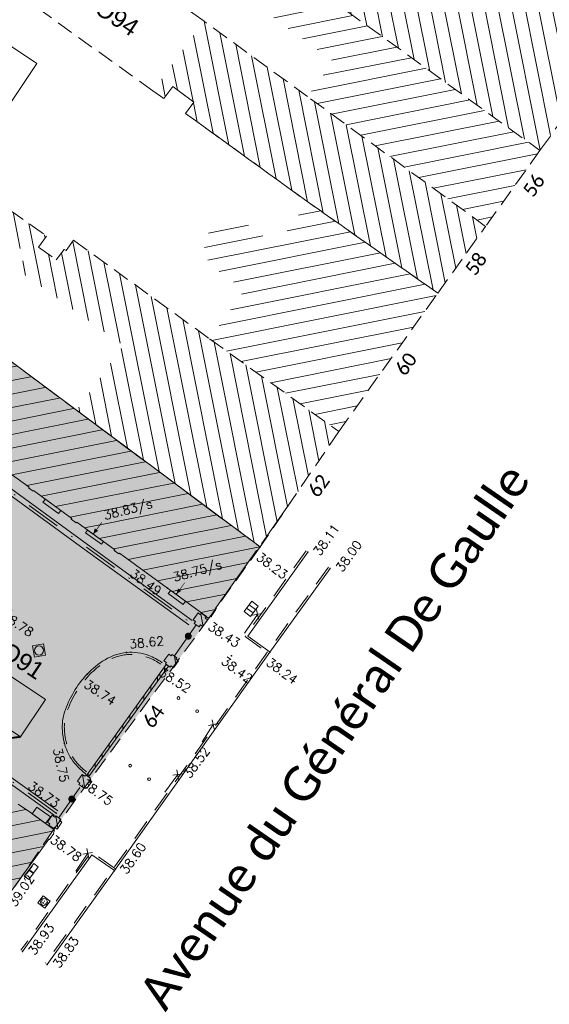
# Model space of a CAD drawing. Header units: metres. Extents: x 1711737 to 1712435, y 9275977 to 9276516.
# Tile 11 of 33: x 1712047 to 1712085, y 9276085 to 9276156. Entities that reach past the tile are written whole.
import ezdxf
from ezdxf.enums import TextEntityAlignment as Align

# ---------------------------------------------------------------- set-up
doc = ezdxf.new("R2010")
doc.units = ezdxf.units.M
doc.header["$LTSCALE"] = 5
doc.header["$PDMODE"] = 32
doc.header["$PDSIZE"] = 0.05
for name, pattern in [('Chemin', [0.5, 0.3, -0.2]), ('Mixte', [1, 0.5, -0.25, 0, -0.25]), ('Parcelle', [1.2, 0.8, -0.4])]:
    doc.linetypes.add(name, pattern=pattern)
doc.layers.get('0').update_dxf_attribs({"lineweight": 15})
doc.layers.add('_sh_lot1', color=7, linetype='Continuous', lineweight=15, true_color=0xffffd7)
for name, color, linetype, lineweight in [('BA_barriere', 7, 'Continuous', 13), ('BA_barriere.gra', 7, 'Continuous', 9), ('BO_bordure', 7, 'Continuous', 13), ('BO_bordure.gra', 7, 'Continuous', 5), ('CA_caniveau', 5, 'Continuous', 13), ('CL_cloture', 7, 'Continuous', 13), ('CL_cloture.gra', 7, 'Continuous', 9), ('FA_facade', 7, 'Continuous', 15), ('FA_facade.hah', 147, 'Continuous', 13), ('L6', 11, 'Parcelle', 13), ('L7', 11, 'Continuous', 15), ('MA_assainissement', 30, 'Continuous', 13), ('MA_assainissement.txt', 5, 'Continuous', 9), ('ME_electricite', 1, 'Continuous', 13), ('MG_gaz', 40, 'Continuous', 13), ('MR_topo', 7, 'Continuous', 5), ('MR_topo.alt', 7, 'Continuous', 9), ('MT_telecom', 3, 'Continuous', 13), ('MU_mur', 7, 'Continuous', 13), ('MU_mur.hah', 147, 'Continuous', 13), ('MV_voirie', 7, 'Continuous', 13)]:
    doc.layers.add(name, color=color, linetype=linetype, lineweight=lineweight)
doc.layers.add('L5', color=7, linetype='Continuous')
doc.styles.add('Legend', font='calibri.ttf')
doc.styles.add('NUV', font='arial.ttf')
doc.styles.add('Simplex 1.0', font='Simplex.shx', dxfattribs={"height": 0.2})
doc.styles.get("Standard").update_dxf_attribs({"font": 'arial.ttf'})
doc.styles.add('Stylbloc-bdu', font='sanss___.ttf')
pattern_1 = [(11.2999, (1711881.224, 9276159.8023), (-0.186637, 0.934036), [])]
pattern_2 = [(281.2999, (1711881.224, 9276159.8023), (0.9340358, 0.186637), [])]

# ---------------------------------------------------------------- blocks, each defined once
blk = doc.blocks.new('PointTopo')
at = {"color": 0}
blk.add_point((0, 0), dxfattribs=at)
at = {"layer": 'MR_topo.alt', "style": 'Simplex 1.0'}
blk.add_attdef('ALT', text='', height=0.65, dxfattribs=at).set_placement((0.25, -0.25), align=Align.TOP_LEFT)
blk = doc.blocks.new('Ht3')
at = {"color": 0}
blk.add_lwpolyline([(0.5, -0.5), (0.5, 0.5), (-0.5, 0.5), (-0.5, -0.5)], close=True, dxfattribs=at)
at = {"color": 0, "flags": 128}
for points in [[(-0.167, -0.5), (-0.167, 0.5)], [(0.167, -0.5), (0.167, 0.5)]]:
    blk.add_lwpolyline(points, dxfattribs=at)
blk = doc.blocks.new('Hvp')
at = {"color": 0}
blk.add_circle((0, 0), 0.1, dxfattribs=at)
blk = doc.blocks.new('Heq')
at = {"color": 0}
blk.add_lwpolyline([(-0.5, -0.5), (0.5, -0.5), (0.5, 0.5), (-0.5, 0.5)], close=True, dxfattribs=at)
blk.add_circle((0, 0), 0.4, dxfattribs=at)
at = {"color": 0, "style": 'Stylbloc-bdu'}
blk.add_text('E', height=0.6, dxfattribs=at).set_placement((0, 0), align=Align.MIDDLE_CENTER)
blk = doc.blocks.new('Ht2')
blk.add_lwpolyline([(-0.5, -0.5), (0.5, -0.5), (0.5, 0.5), (-0.5, 0.5)], close=True)
at = {"style": 'Stylbloc-bdu'}
blk.add_text('T', height=0.8, dxfattribs=at).set_placement((0, 0), align=Align.MIDDLE_CENTER)
blk = doc.blocks.new('Haq')
at = {"color": 0}
blk.add_lwpolyline([(-0.5, -0.5), (0.5, -0.5), (0.5, 0.5), (-0.5, 0.5)], close=True, dxfattribs=at)
blk.add_circle((0, 0), 0.4, dxfattribs=at)
blk = doc.blocks.new('Hg0')
at = {"color": 0}
blk.add_lwpolyline([(-0.5, -0.5), (0.5, -0.5), (0.5, 0.5), (-0.5, 0.5)], close=True, dxfattribs=at)
blk = doc.blocks.new('_Pt-Seuil')
at = {"color": 0}
blk.add_point((0, 0), dxfattribs=at)
at = {"layer": 'MR_topo.alt', "style": 'Simplex 1.0'}
blk.add_attdef('ALT', text='', height=0.65, dxfattribs=at).set_placement((0.25, -0.25), align=Align.TOP_LEFT)
blk = doc.blocks.new('Hhs')
at = {"flags": 128}
blk.add_lwpolyline([(0, 0, 0, 0.3, 0), (0, -0.363, 0.4, 0.4, 0)], format="xyseb", dxfattribs=at)
at = {"const_width": 0.04, "flags": 128}
blk.add_lwpolyline([(0, -0.093), (0, -1)], dxfattribs=at)
at = {"style": 'NUV'}
blk.add_attdef('NUVOI', text='', height=0.5, dxfattribs=at).set_placement((0, -1.3), align=Align.TOP_CENTER)
blk = doc.blocks.new('_GeoRond')
at = {"color": 0, "const_width": 0.499}
blk.add_lwpolyline([(-0.2505, 0, 1), (0.2505, 0, 1)], format="xyb", close=True, dxfattribs=at)
blk = doc.blocks.new('_GeoCroix')
at = {"color": 0, "linetype": 'ByBlock', "lineweight": -2}
for p, q in [((-0.5, 0.5), (0.5, -0.5)), ((-0.5, -0.5), (0.5, 0.5))]:
    blk.add_line(p, q, dxfattribs=at)

msp = doc.modelspace()

# ---------------------------------------------------------------- hatches: boundary and pattern name
at = {"layer": '_sh_lot1'}
h = msp.add_hatch(color=256, dxfattribs=at)
h.dxf.hatch_style = 1
h.paths.add_polyline_path([(1712060.21, 9276112.494), (1712063.879, 9276117.611), (1712050.655, 9276127.449), (1712042.645, 9276133.409), (1712029.933, 9276142.586), (1712016.253, 9276152.398), (1712014.08, 9276153.956), (1712011.331, 9276149.995), (1712001.971, 9276136.535), (1711996.116, 9276127.229), (1712021.306, 9276108.797), (1712024.972, 9276106.21), (1712045.241, 9276091.727), (1712048.931, 9276097.155)], flags=17)
at = {"layer": 'FA_facade.hah'}
h = msp.add_hatch(dxfattribs=at)
h.set_pattern_fill('ANSI31', color=256, scale=0.3, angle=270)
h.set_pattern_definition(pattern_2)
h.paths.add_polyline_path([(1712103.671, 9276173.225), (1712104.151, 9276177.615), (1712089.731, 9276202.665), (1712076.491, 9276195.105), (1712085.721, 9276178.965), (1712087.381, 9276179.945), (1712089.921, 9276175.565), (1712089.921, 9276173.005), (1712078.921, 9276157.455), (1712072.351, 9276162.185), (1712068.651, 9276157.245), (1712084.031, 9276146.145), (1712084.081, 9276146.215)])
h = msp.add_hatch(dxfattribs=at)
h.set_pattern_fill('ANSI31', color=256, scale=0.3)
h.set_pattern_definition(pattern_1)
h.paths.add_polyline_path([(1712068.651, 9276157.245), (1712063.451, 9276160.985), (1712061.451, 9276158.215), (1712069.151, 9276152.545), (1712067.301, 9276150.025), (1712080.121, 9276140.685), (1712084.031, 9276146.145)])
h = msp.add_hatch(dxfattribs=at)
h.set_pattern_fill('ANSI31', color=256, scale=0.3, angle=270)
h.set_pattern_definition(pattern_2)
h.paths.add_polyline_path([(1712067.301, 9276150.025), (1712059.841, 9276155.455), (1712056.161, 9276150.445), (1712056.941, 9276149.885), (1712057.601, 9276150.745), (1712059.111, 9276149.625), (1712058.511, 9276148.815), (1712067.331, 9276142.435), (1712076.681, 9276135.875), (1712080.121, 9276140.685)])
h = msp.add_hatch(dxfattribs=at)
h.set_pattern_fill('ANSI31', color=256, scale=0.3, angle=270)
h.set_pattern_definition(pattern_2)
h.paths.add_polyline_path([(1712060.241, 9276132.585), (1712050.451, 9276139.685), (1712049.911, 9276138.935), (1712049.771, 9276139.025), (1712049.181, 9276138.285), (1712047.921, 9276139.195), (1712048.501, 9276139.975), (1712042.901, 9276143.965), (1712041.891, 9276142.525), (1712047.141, 9276138.695), (1712046.351, 9276137.605), (1712054.031, 9276132.105), (1712050.671, 9276127.465), (1712063.879, 9276117.611), (1712064.012, 9276117.806), (1712063.974, 9276117.835), (1712064.762, 9276118.905), (1712069.551, 9276125.915)])
h = msp.add_hatch(dxfattribs=at)
h.set_pattern_fill('ANSI31', color=256, scale=0.3)
h.set_pattern_definition(pattern_1)
h.paths.add_polyline_path([(1712076.681, 9276135.875), (1712067.331, 9276142.435), (1712065.051, 9276139.295), (1712062.891, 9276140.875), (1712062.231, 9276141.125), (1712061.521, 9276141.135), (1712060.841, 9276140.895), (1712060.301, 9276140.435), (1712059.951, 9276139.805), (1712059.861, 9276139.115), (1712060.001, 9276138.405), (1712060.391, 9276137.815), (1712062.751, 9276136.095), (1712060.241, 9276132.585), (1712069.551, 9276125.915)])
h = msp.add_hatch(dxfattribs=at)
h.set_pattern_fill('ANSI31', color=256, scale=0.3)
h.set_pattern_definition(pattern_1)
h.paths.add_polyline_path([(1712041.643, 9276123.542), (1712041.766, 9276123.452), (1712042.509, 9276124.471), (1712042.591, 9276124.415), (1712042.999, 9276124.954), (1712047.238, 9276121.914), (1712047.203, 9276121.865), (1712047.537, 9276121.624), (1712047.57, 9276121.671), (1712050.318, 9276119.653), (1712050.282, 9276119.605), (1712050.636, 9276119.345), (1712050.671, 9276119.393), (1712051.858, 9276118.533), (1712052.085, 9276118.846), (1712052.459, 9276119.362), (1712052.479, 9276119.368), (1712051.868, 9276118.526), (1712053.412, 9276117.407), (1712053.376, 9276117.359), (1712053.713, 9276117.108), (1712053.749, 9276117.158), (1712057.208, 9276114.65), (1712060.099, 9276112.529), (1712060.117, 9276112.556), (1712060.209, 9276112.495), (1712060.302, 9276112.637), (1712060.688, 9276113.113), (1712060.644, 9276113.143), (1712063.63, 9276117.354), (1712063.673, 9276117.323), (1712063.879, 9276117.611), (1712046.624, 9276130.381), (1712042.645, 9276133.409), (1712041.613, 9276132.054), (1712041.693, 9276131.993), (1712040.233, 9276130.075), (1712039.973, 9276129.949), (1712039.662, 9276130.183), (1712036.202, 9276132.791), (1712034.72, 9276130.802), (1712030.267, 9276133.998), (1712029.523, 9276132.996), (1712029.604, 9276132.937), (1712028.789, 9276131.819), (1712027.961, 9276130.852), (1712028.042, 9276130.794), (1712027.247, 9276129.678), (1712027.166, 9276129.736), (1712026.815, 9276129.304), (1712026.107, 9276129.48), (1712024.896, 9276129.779), (1712024.912, 9276129.68), (1712023.473, 9276129.444), (1712023.458, 9276129.536, 0.065326), (1712022.681, 9276129.09, 0.096733), (1712021.801, 9276128.101, 0.084036), (1712021.371, 9276126.965, 0.060373), (1712021.339, 9276125.986, 0.082828), (1712021.651, 9276124.873, 0.075812), (1712022.24, 9276123.992), (1712022.176, 9276123.921), (1712022.7, 9276123.584), (1712022.264, 9276122.986), (1712022.346, 9276122.927), (1712021.531, 9276121.787), (1712021.438, 9276121.853), (1712020.701, 9276120.841), (1712020.809, 9276120.762), (1712019.993, 9276119.637), (1712019.882, 9276119.718), (1712019.111, 9276118.66), (1712019.612, 9276118.286), (1712019.635, 9276118.319), (1712023.638, 9276115.503), (1712023.58, 9276115.42), (1712022.16, 9276113.38), (1712022.589, 9276113.073), (1712022.624, 9276113.122), (1712022.837, 9276112.974), (1712022.894, 9276113.056), (1712023.652, 9276112.527), (1712023.597, 9276112.447), (1712023.789, 9276112.314), (1712021.306, 9276108.797), (1712025.391, 9276105.914), (1712045.241, 9276091.727), (1712045.652, 9276092.274), (1712045.598, 9276092.316), (1712048.67, 9276096.58), (1712048.713, 9276096.54), (1712049.028, 9276096.991), (1712048.989, 9276097.024), (1712049.073, 9276097.163), (1712048.996, 9276097.22), (1712049.027, 9276097.264), (1712047.41, 9276098.444), (1712046.459, 9276099.08), (1712046.191, 9276099.274), (1712044.966, 9276100.138), (1712044.982, 9276100.181), (1712043.595, 9276101.182), (1712043.564, 9276101.165), (1712042.662, 9276101.797), (1712042.69, 9276101.866), (1712042.285, 9276102.162), (1712042.246, 9276102.119), (1712041.613, 9276102.56), (1712041.623, 9276102.595), (1712039.558, 9276104.042), (1712039.583, 9276104.096), (1712039.175, 9276104.39), (1712039.149, 9276104.369), (1712036.44, 9276106.29), (1712036.463, 9276106.337), (1712036.057, 9276106.632), (1712036.001, 9276106.593), (1712035.877, 9276106.694), (1712035.88, 9276106.721), (1712035.643, 9276106.892), (1712035.434, 9276106.604), (1712035.271, 9276106.72), (1712031.921, 9276109.089), (1712031.919, 9276109.535), (1712032.998, 9276111.095), (1712032.875, 9276111.18), (1712033.102, 9276111.509), (1712033.225, 9276111.424), (1712034.406, 9276113.133), (1712034.278, 9276113.221), (1712034.506, 9276113.55), (1712034.633, 9276113.462), (1712035.293, 9276114.417), (1712035.892, 9276113.982), (1712040.048, 9276119.706), (1712039.375, 9276120.172), (1712039.457, 9276120.285), (1712040.065, 9276121.118), (1712039.944, 9276121.206), (1712040.18, 9276121.529), (1712040.3, 9276121.441), (1712041.531, 9276123.129), (1712041.407, 9276123.219)])
at = {"layer": 'MU_mur.hah'}
h = msp.add_hatch(dxfattribs=at)
h.set_pattern_fill('ANSI31', color=256, scale=0.25, angle=54.437804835, style=0)
h.paths.add_polyline_path([(1712059.238, 9276112.243), (1712059.059, 9276112.371), (1712059.408, 9276112.859), (1712059.587, 9276112.731), (1712059.657, 9276112.829), (1712059.999, 9276112.585), (1712059.929, 9276112.487), (1712060.108, 9276112.359), (1712059.759, 9276111.871), (1712059.58, 9276111.999), (1712059.481, 9276111.861), (1712059.139, 9276112.105)])
h = msp.add_hatch(dxfattribs=at)
h.set_pattern_fill('ANSI31', color=256, scale=0.25, angle=54.437804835, style=0)
h.paths.add_polyline_path([(1712057.06, 9276109.186), (1712057.13, 9276109.284), (1712056.951, 9276109.412), (1712057.3, 9276109.9), (1712057.479, 9276109.772), (1712057.549, 9276109.87), (1712057.891, 9276109.625), (1712057.821, 9276109.528), (1712058, 9276109.4), (1712057.651, 9276108.912), (1712057.472, 9276109.04), (1712057.402, 9276108.942)])
h = msp.add_hatch(dxfattribs=at)
h.set_pattern_fill('_U', color=256, scale=0.5, angle=90, style=0, pattern_type=0)
h.set_pattern_definition([(90, (0, 0), (-0.5, 3e-17), [])])
h.paths.add_polyline_path([(1712057.125, 9276109.14), (1712051.371, 9276101.161), (1712051.525, 9276101.05), (1712057.279, 9276109.029)])
h = msp.add_hatch(dxfattribs=at)
h.set_pattern_fill('ANSI31', color=256, scale=0.25, angle=54.437804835, style=0)
h.paths.add_polyline_path([(1712050.832, 9276100.514), (1712050.902, 9276100.611), (1712050.723, 9276100.739), (1712051.072, 9276101.227), (1712051.251, 9276101.099), (1712051.32, 9276101.197), (1712051.662, 9276100.953), (1712051.592, 9276100.855), (1712051.771, 9276100.727), (1712051.422, 9276100.239), (1712051.243, 9276100.367), (1712051.173, 9276100.269)])
h = msp.add_hatch(dxfattribs=at)
h.set_pattern_fill('ANSI31', color=256, scale=0.25, angle=54.437804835, style=0)
h.paths.add_polyline_path([(1712048.67, 9276097.576), (1712048.74, 9276097.674), (1712048.561, 9276097.802), (1712048.91, 9276098.29), (1712049.089, 9276098.162), (1712049.159, 9276098.259), (1712049.5, 9276098.015), (1712049.43, 9276097.917), (1712049.609, 9276097.789), (1712049.26, 9276097.301), (1712049.082, 9276097.429), (1712049.012, 9276097.332)])

# ---------------------------------------------------------------- linework, layer by layer
at = {"layer": 'BA_barriere', "elevation": 38.453, "flags": 128}
msp.add_lwpolyline([(1712059.283, 9276112.002), (1712057.702, 9276109.76)], dxfattribs=at)
at = {"layer": 'BA_barriere', "flags": 128}
msp.add_lwpolyline([(1712050.891, 9276100.286), (1712049.407, 9276098.151)], dxfattribs=at)
at = {"layer": 'BO_bordure', "flags": 128}
for points in [[(1712067.307, 9276117.231), (1712063.003, 9276111.184), (1712064.593, 9276110.043)], [(1712068.916, 9276116.065), (1712064.586, 9276110.032), (1712058.613, 9276101.625), (1712053.382, 9276094.308), (1712048.548, 9276087.547)], [(1712053.382, 9276094.308), (1712051.756, 9276095.451), (1712046.773, 9276088.486)]]:
    msp.add_lwpolyline(points, dxfattribs=at)
msp.add_lwpolyline([(1712051.29, 9276101.306, -0.092904), (1712050.291, 9276102.344, -0.079422), (1712049.78, 9276103.5, -0.052177), (1712049.637, 9276104.4, -0.09436), (1712049.801, 9276105.713, -0.111116), (1712051.421, 9276108.443, -0.070544), (1712052.712, 9276109.488, -0.110118), (1712054.264, 9276110.013, -0.110985), (1712055.874, 9276109.787, -0.067454), (1712056.792, 9276109.3)], format="xyb", dxfattribs=at)
at = {"layer": 'BO_bordure.gra', "linetype": 'Chemin', "flags": 128}
for points in [[(1712067.185, 9276117.318), (1712062.794, 9276111.15), (1712064.506, 9276109.921)], [(1712068.795, 9276116.153), (1712064.463, 9276110.119), (1712058.491, 9276101.712), (1712053.26, 9276094.395), (1712048.426, 9276087.634)], [(1712053.468, 9276094.431), (1712051.721, 9276095.659), (1712046.651, 9276088.573)]]:
    msp.add_lwpolyline(points, dxfattribs=at)
msp.add_lwpolyline([(1712051.377, 9276101.428, -0.092876), (1712050.417, 9276102.426, -0.079416), (1712049.925, 9276103.538, -0.052239), (1712049.786, 9276104.408, -0.094405), (1712049.944, 9276105.667, -0.111132), (1712051.531, 9276108.34, -0.070589), (1712052.789, 9276109.359, -0.110013), (1712054.278, 9276109.864, -0.110893), (1712055.821, 9276109.646, -0.067499), (1712056.705, 9276109.178, -0.067499)], format="xyb", dxfattribs=at)
at = {"layer": 'CA_caniveau', "linetype": 'Mixte', "flags": 128}
for points in [[(1712043.126, 9276123.59), (1712051.334, 9276117.62), (1712058.867, 9276112.155)], [(1712049.198, 9276098.444), (1712042.635, 9276103.137)]]:
    msp.add_lwpolyline(points, dxfattribs=at)
at = {"layer": 'CA_caniveau', "flags": 128}
for points in [[(1712043.244, 9276123.752), (1712051.452, 9276117.781), (1712058.985, 9276112.317)], [(1712043.008, 9276123.429), (1712051.217, 9276117.458), (1712058.75, 9276111.994)], [(1712049.314, 9276098.607), (1712042.751, 9276103.3)], [(1712049.081, 9276098.282), (1712042.518, 9276102.974)]]:
    msp.add_lwpolyline(points, dxfattribs=at)
at = {"layer": 'CL_cloture', "flags": 128}
for points in [[(1712063.691, 9276112.752), (1712062.747, 9276111.406)], [(1712060.508, 9276104.828), (1712059.696, 9276103.569)], [(1712057.944, 9276101.22), (1712057.019, 9276099.964)], [(1712051.466, 9276095.555), (1712050.596, 9276094.267)]]:
    msp.add_lwpolyline(points, dxfattribs=at)
at = {"layer": 'FA_facade', "flags": 128}
for points in [[(1712042.645, 9276133.409), (1712063.879, 9276117.611), (1712063.673, 9276117.323), (1712063.63, 9276117.354), (1712060.644, 9276113.143), (1712060.688, 9276113.113), (1712060.352, 9276112.604), (1712060.302, 9276112.637), (1712060.209, 9276112.495), (1712060.117, 9276112.556), (1712060.084, 9276112.506), (1712059.988, 9276112.569)], [(1712059.999, 9276112.585), (1712060.007, 9276112.596), (1712057.208, 9276114.65), (1712053.749, 9276117.158), (1712053.713, 9276117.108), (1712053.376, 9276117.359), (1712053.412, 9276117.407), (1712050.671, 9276119.393), (1712050.636, 9276119.345), (1712050.282, 9276119.605), (1712050.318, 9276119.653), (1712047.57, 9276121.671), (1712047.537, 9276121.624), (1712047.203, 9276121.865), (1712047.238, 9276121.914), (1712042.999, 9276124.954)], [(1712066.194, 9276121.001), (1712063.974, 9276117.835), (1712064.022, 9276117.799), (1712063.879, 9276117.611)], [(1712046.459, 9276099.08), (1712047.41, 9276098.444), (1712049.027, 9276097.264), (1712048.996, 9276097.22), (1712049.073, 9276097.163), (1712048.989, 9276097.024), (1712049.028, 9276096.991), (1712048.713, 9276096.54), (1712048.67, 9276096.58), (1712045.598, 9276092.316)]]:
    msp.add_lwpolyline(points, dxfattribs=at)
at = {"layer": 'L6', "ltscale": 0.3, "elevation": 34.565}
for points in [[(1712068.651, 9276157.245), (1712084.031, 9276146.145), (1712084.081, 9276146.215), (1712103.671, 9276173.225)], [(1712021.032, 9276159.096), (1712016.253, 9276152.398), (1712029.933, 9276142.586), (1712033.921, 9276148.255), (1712037.111, 9276148.115), (1712042.901, 9276143.965), (1712048.501, 9276139.975), (1712047.921, 9276139.195), (1712049.181, 9276138.285), (1712049.771, 9276139.025), (1712049.911, 9276138.935), (1712050.451, 9276139.685), (1712060.241, 9276132.585), (1712069.551, 9276125.915), (1712076.681, 9276135.875), (1712067.331, 9276142.435), (1712058.511, 9276148.815), (1712059.111, 9276149.625), (1712057.601, 9276150.745), (1712056.941, 9276149.885), (1712056.161, 9276150.445), (1712040.551, 9276161.625)]]:
    msp.add_lwpolyline(points, dxfattribs=at)
for points in [[(1712080.121, 9276140.685), (1712067.301, 9276150.025), (1712059.841, 9276155.455), (1712044.681, 9276166.415), (1712048.591, 9276171.875), (1712063.451, 9276160.985), (1712068.651, 9276157.245), (1712084.031, 9276146.145), (1712080.121, 9276140.685)], [(1712080.121, 9276140.685), (1712067.301, 9276150.025), (1712059.841, 9276155.455), (1712044.681, 9276166.415), (1712043.271, 9276167.435), (1712039.821, 9276162.935), (1712040.551, 9276161.625), (1712056.161, 9276150.445), (1712056.941, 9276149.885), (1712057.601, 9276150.745), (1712059.111, 9276149.625), (1712058.511, 9276148.815), (1712067.331, 9276142.435), (1712076.681, 9276135.875), (1712080.121, 9276140.685)], [(1712063.879, 9276117.611), (1712060.21, 9276112.494), (1712048.931, 9276097.155), (1712045.241, 9276091.727), (1712024.972, 9276106.21), (1712021.306, 9276108.797), (1711996.116, 9276127.229), (1712001.971, 9276136.535), (1712011.331, 9276149.995), (1712014.08, 9276153.956), (1712016.253, 9276152.398), (1712029.933, 9276142.586), (1712042.645, 9276133.409), (1712050.655, 9276127.449), (1712063.879, 9276117.611)], [(1712063.879, 9276117.611), (1712050.655, 9276127.449), (1712042.645, 9276133.409), (1712029.933, 9276142.586), (1712033.921, 9276148.255), (1712037.111, 9276148.115), (1712042.901, 9276143.965), (1712048.501, 9276139.975), (1712047.921, 9276139.195), (1712049.181, 9276138.285), (1712049.771, 9276139.025), (1712049.911, 9276138.935), (1712050.451, 9276139.685), (1712060.241, 9276132.585), (1712069.551, 9276125.915), (1712063.879, 9276117.611)]]:
    msp.add_lwpolyline(points, close=True, dxfattribs=at)
at = {"layer": 'MA_assainissement.txt'}
for points in [[(1712041.34, 9276156.705), (1712047.788, 9276152.405), (1712045.25, 9276148.599), (1712038.802, 9276152.899)], [(1712041.975, 9276110.929), (1712048.423, 9276106.629), (1712046.633, 9276103.946), (1712040.186, 9276108.246)]]:
    msp.add_lwpolyline(points, close=True, dxfattribs=at)
msp.add_lwpolyline([(1712042.349, 9276103.34, 0, 0.15, 0), (1712046.633, 9276103.946, 0, 0, 0)], format="xyseb", dxfattribs=at)
at = {"layer": 'MU_mur'}
for p, q in [((1712057.125, 9276109.14, 38.529), (1712057.279, 9276109.029, 38.529)), ((1712051.371, 9276101.161, 38.529), (1712051.525, 9276101.05, 38.529))]:
    msp.add_line(p, q, dxfattribs=at)
at = {"layer": 'MU_mur', "flags": 128}
for points, elevation in [([(1712059.139, 9276112.105), (1712059.238, 9276112.243), (1712059.059, 9276112.371), (1712059.408, 9276112.859), (1712059.587, 9276112.731), (1712059.657, 9276112.829), (1712059.999, 9276112.585), (1712059.929, 9276112.487), (1712060.108, 9276112.359), (1712059.759, 9276111.871), (1712059.58, 9276111.999), (1712059.481, 9276111.861)], 38.439), ([(1712057.06, 9276109.186), (1712057.13, 9276109.284), (1712056.951, 9276109.412), (1712057.3, 9276109.9), (1712057.479, 9276109.772), (1712057.549, 9276109.87), (1712057.891, 9276109.625), (1712057.821, 9276109.528), (1712058, 9276109.4), (1712057.651, 9276108.912), (1712057.472, 9276109.04), (1712057.402, 9276108.942)], 38.515), ([(1712050.832, 9276100.514), (1712050.902, 9276100.611), (1712050.723, 9276100.739), (1712051.072, 9276101.227), (1712051.251, 9276101.099), (1712051.32, 9276101.197), (1712051.662, 9276100.953), (1712051.592, 9276100.855), (1712051.771, 9276100.727), (1712051.422, 9276100.239), (1712051.243, 9276100.367), (1712051.173, 9276100.269)], 38.718), ([(1712048.67, 9276097.576), (1712048.74, 9276097.674), (1712048.561, 9276097.802), (1712048.91, 9276098.29), (1712049.089, 9276098.162), (1712049.159, 9276098.259), (1712049.5, 9276098.015), (1712049.43, 9276097.917), (1712049.609, 9276097.789), (1712049.26, 9276097.301), (1712049.082, 9276097.429), (1712049.012, 9276097.332)], 38.765)]:
    msp.add_lwpolyline(points, close=True, dxfattribs=dict(at, elevation=elevation))
at = {"layer": 'MU_mur', "elevation": 38.529, "flags": 128}
for points in [[(1712057.125, 9276109.14), (1712051.371, 9276101.161)], [(1712057.28, 9276109.029), (1712051.525, 9276101.05)]]:
    msp.add_lwpolyline(points, dxfattribs=at)
at = {"layer": 'MV_voirie', "flags": 128}
for points, elevation in [([(1712049.36, 9276120.004), (1712048.243, 9276120.819), (1712048.412, 9276121.05), (1712049.528, 9276120.235)], 38.681), ([(1712052.452, 9276117.798), (1712051.312, 9276118.621), (1712051.458, 9276118.823), (1712052.597, 9276117.998)], 38.6)]:
    msp.add_lwpolyline(points, close=True, dxfattribs=dict(at, elevation=elevation))
msp.add_lwpolyline([(1712058.338, 9276113.465), (1712057.269, 9276114.249), (1712057.438, 9276114.481), (1712058.507, 9276113.696)], close=True, dxfattribs=at)

# ---------------------------------------------------------------- block references
at = {"layer": 'BA_barriere.gra', "xscale": 0.5, "yscale": 0.5, "zscale": 0.5}
for p, rotation in [((1712058.707, 9276111.185, 38.453), 234.8084138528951), ((1712050.32, 9276099.465), 235.1980073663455)]:
    msp.add_blockref('_GeoRond', p, dxfattribs=dict(at, rotation=rotation))
at = {"layer": 'CL_cloture.gra', "xscale": 0.5, "yscale": 0.5, "zscale": 0.5}
for p, rotation in [((1712063.691, 9276112.752), 234.9445099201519), ((1712060.508, 9276104.828), 237.1956269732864), ((1712057.944, 9276101.22), 233.6166283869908), ((1712051.466, 9276095.555), 235.9471796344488)]:
    msp.add_blockref('_GeoCroix', p, dxfattribs=dict(at, rotation=rotation))
at = {"layer": 'FA_facade'}
for p, rotation in [((1712051.872, 9276118.552, 38.826), 144.0654407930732), ((1712051.892, 9276118.559, 38.833), 144.0654407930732), ((1712057.866, 9276114.239, 38.754), 143.7335449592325)]:
    msp.add_blockref('Hhs', p, dxfattribs=dict(at, rotation=rotation))
at = {"layer": 'MA_assainissement', "xscale": 0.8156111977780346, "yscale": 0.8156111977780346, "rotation": 100.7973683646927}
msp.add_blockref('Haq', (1712047.955, 9276110.153, 38.755), dxfattribs=at)
at = {"layer": 'ME_electricite', "xscale": 0.6318188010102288, "yscale": 0.6318188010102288, "rotation": 52.55163818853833}
msp.add_blockref('Heq', (1712048.31, 9276092.046, 38.936), dxfattribs=at)
at = {"layer": 'MG_gaz', "xscale": 1.186383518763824, "yscale": -0.5873875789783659, "rotation": 324.6847766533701}
msp.add_blockref('Hg0', (1712048.12, 9276098.291, 38.705), dxfattribs=at)
at = {"layer": 'MR_topo'}
ref = msp.add_blockref('_Pt-Seuil', (1712051.872, 9276118.552, 38.826), dxfattribs=dict(at, rotation=14.19806890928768))
ref.add_attrib('ALT', '38.83/s', dxfattribs={"layer": 'MR_topo.alt', "height": 0.65, "rotation": 14.19807, "style": 'Simplex 1.0'}).set_placement((1712052.542, 9276120.184, 38.826), align=Align.TOP_LEFT)
ref = msp.add_blockref('PointTopo', (1712067.307, 9276117.231, 38.115), dxfattribs=dict(at, rotation=54.55595704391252))
ref.add_attrib('ALT', '38.11', dxfattribs={"layer": 'MR_topo.alt', "height": 0.65, "rotation": 54.55596, "style": 'Simplex 1.0'}).set_placement((1712067.656, 9276117.29, 38.115), align=Align.TOP_LEFT)
ref = msp.add_blockref('PointTopo', (1712063.879, 9276117.611, 38.232), dxfattribs=dict(at, rotation=323.4125294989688))
ref.add_attrib('ALT', '38.23', dxfattribs={"layer": 'MR_topo.alt', "height": 0.65, "rotation": 323.41253, "style": 'Simplex 1.0'}).set_placement((1712063.931, 9276117.262, 38.232), align=Align.TOP_LEFT)
ref = msp.add_blockref('PointTopo', (1712068.916, 9276116.065, 38.004), dxfattribs=dict(at, rotation=54.33015149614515))
ref.add_attrib('ALT', '38.00', dxfattribs={"layer": 'MR_topo.alt', "height": 0.65, "rotation": 54.33015, "style": 'Simplex 1.0'}).set_placement((1712069.265, 9276116.123, 38.004), align=Align.TOP_LEFT)
ref = msp.add_blockref('PointTopo', (1712057.208, 9276114.65, 38.493), dxfattribs=dict(at, rotation=324.0928891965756))
ref.add_attrib('ALT', '38.49', dxfattribs={"layer": 'MR_topo.alt', "height": 0.65, "rotation": 324.09289, "style": 'Simplex 1.0'}).set_placement((1712056.859, 9276114.594, 38.493), align=Align.TOP_RIGHT)
ref = msp.add_blockref('_Pt-Seuil', (1712057.866, 9276114.239, 38.754), dxfattribs=dict(at, rotation=15.54041002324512))
ref.add_attrib('ALT', '38.75/s', dxfattribs={"layer": 'MR_topo.alt', "height": 0.65, "rotation": 15.54041, "style": 'Simplex 1.0'}).set_placement((1712057.543, 9276115.728, 38.754), align=Align.TOP_LEFT)
ref = msp.add_blockref('PointTopo', (1712045.975, 9276113.062, 38.782), dxfattribs=dict(at, rotation=326.2998993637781))
ref.add_attrib('ALT', '38.78', dxfattribs={"layer": 'MR_topo.alt', "height": 0.65, "rotation": 326.2999, "style": 'Simplex 1.0'}).set_placement((1712045.562, 9276113.038, 38.782), align=Align.TOP_LEFT)
ref = msp.add_blockref('PointTopo', (1712060.352, 9276112.604, 38.431), dxfattribs=dict(at, rotation=326.5538908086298))
ref.add_attrib('ALT', '38.43', dxfattribs={"layer": 'MR_topo.alt', "height": 0.65, "rotation": 326.55389, "style": 'Simplex 1.0'}).set_placement((1712060.423, 9276112.258, 38.431), align=Align.TOP_LEFT)
ref = msp.add_blockref('PointTopo', (1712054.264, 9276110.013, 38.619), dxfattribs=dict(at, rotation=5.780776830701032))
ref.add_attrib('ALT', '38.62', (1712054.488, 9276110.287, 38.619), dxfattribs={"layer": 'MR_topo.alt', "height": 0.65, "rotation": 5.78078, "style": 'Simplex 1.0'})
ref = msp.add_blockref('PointTopo', (1712061.815, 9276109.78, 38.42), dxfattribs=dict(at, rotation=323.5638401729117))
ref.add_attrib('ALT', '38.42', dxfattribs={"layer": 'MR_topo.alt', "height": 0.65, "rotation": 323.56384, "style": 'Simplex 1.0'}).set_placement((1712061.401, 9276109.775, 38.42), align=Align.TOP_LEFT)
ref = msp.add_blockref('PointTopo', (1712064.586, 9276110.032, 38.239), dxfattribs=dict(at, rotation=323.9348502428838))
ref.add_attrib('ALT', '38.24', dxfattribs={"layer": 'MR_topo.alt', "height": 0.65, "rotation": 323.93485, "style": 'Simplex 1.0'}).set_placement((1712064.64, 9276109.682, 38.239), align=Align.TOP_LEFT)
ref = msp.add_blockref('PointTopo', (1712056.792, 9276109.3, 38.523), dxfattribs=dict(at, rotation=327.4764978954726))
ref.add_attrib('ALT', '38.52', dxfattribs={"layer": 'MR_topo.alt', "height": 0.65, "rotation": 327.4765, "style": 'Simplex 1.0'}).set_placement((1712056.869, 9276108.955, 38.523), align=Align.TOP_LEFT)
ref = msp.add_blockref('PointTopo', (1712051.421, 9276108.443, 38.742), dxfattribs=dict(at, rotation=326.2998993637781))
ref.add_attrib('ALT', '38.74', dxfattribs={"layer": 'MR_topo.alt', "height": 0.65, "rotation": 326.2999, "style": 'Simplex 1.0'}).set_placement((1712051.491, 9276108.096, 38.742), align=Align.TOP_LEFT)
ref = msp.add_blockref('PointTopo', (1712049.78, 9276103.5, 38.746), dxfattribs=dict(at, rotation=282.376052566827))
ref.add_attrib('ALT', '38.75', dxfattribs={"layer": 'MR_topo.alt', "height": 0.65, "rotation": 282.37605, "style": 'Simplex 1.0'}).set_placement((1712049.589, 9276103.202, 38.746), align=Align.TOP_LEFT)
ref = msp.add_blockref('PointTopo', (1712057.944, 9276101.22, 38.52), dxfattribs=dict(at, rotation=53.61662838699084))
ref.add_attrib('ALT', '38.52', dxfattribs={"layer": 'MR_topo.alt', "height": 0.65, "rotation": 53.61663, "style": 'Simplex 1.0'}).set_placement((1712058.294, 9276101.273, 38.52), align=Align.TOP_LEFT)
ref = msp.add_blockref('PointTopo', (1712051.29, 9276101.306, 38.75), dxfattribs=dict(at, rotation=323.7506983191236))
ref.add_attrib('ALT', '38.75', dxfattribs={"layer": 'MR_topo.alt', "height": 0.65, "rotation": 323.7507, "style": 'Simplex 1.0'}).set_placement((1712051.344, 9276100.956, 38.75), align=Align.TOP_LEFT)
ref = msp.add_blockref('PointTopo', (1712049.198, 9276098.444, 38.735), dxfattribs=dict(at, rotation=324.4343104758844))
ref.add_attrib('ALT', '38.73', dxfattribs={"layer": 'MR_topo.alt', "height": 0.65, "rotation": 324.43431, "style": 'Simplex 1.0'}).set_placement((1712049.14, 9276098.793, 38.735), align=Align.RIGHT)
ref = msp.add_blockref('PointTopo', (1712049.027, 9276097.264, 38.78), dxfattribs=dict(at, rotation=323.8382157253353))
ref.add_attrib('ALT', '38.78', dxfattribs={"layer": 'MR_topo.alt', "height": 0.65, "rotation": 323.83822, "style": 'Simplex 1.0'}).set_placement((1712049.081, 9276096.914, 38.78), align=Align.TOP_LEFT)
ref = msp.add_blockref('PointTopo', (1712053.382, 9276094.308, 38.602), dxfattribs=dict(at, rotation=54.43500866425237))
ref.add_attrib('ALT', '38.60', dxfattribs={"layer": 'MR_topo.alt', "height": 0.65, "rotation": 54.43501, "style": 'Simplex 1.0'}).set_placement((1712053.731, 9276094.366, 38.602), align=Align.TOP_LEFT)
ref = msp.add_blockref('PointTopo', (1712045.38, 9276091.922, 39.022), dxfattribs=dict(at, rotation=56.46465510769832))
ref.add_attrib('ALT', '39.02', dxfattribs={"layer": 'MR_topo.alt', "height": 0.65, "rotation": 56.46466, "style": 'Simplex 1.0'}).set_placement((1712045.727, 9276091.993, 39.022), align=Align.TOP_LEFT)
ref = msp.add_blockref('PointTopo', (1712046.773, 9276088.486, 38.933), dxfattribs=dict(at, rotation=54.41645439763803))
ref.add_attrib('ALT', '38.93', dxfattribs={"layer": 'MR_topo.alt', "height": 0.65, "rotation": 54.41645, "style": 'Simplex 1.0'}).set_placement((1712047.121, 9276088.543, 38.933), align=Align.TOP_LEFT)
ref = msp.add_blockref('PointTopo', (1712048.548, 9276087.547, 38.826), dxfattribs=dict(at, rotation=54.43500866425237))
ref.add_attrib('ALT', '38.83', dxfattribs={"layer": 'MR_topo.alt', "height": 0.65, "rotation": 54.43501, "style": 'Simplex 1.0'}).set_placement((1712048.896, 9276087.604, 38.826), align=Align.TOP_LEFT)
at = {"layer": 'MT_telecom'}
for name, p, xscale, yscale, rotation in [('Ht3', (1712063.232, 9276113.152, 38.347), 0.9218035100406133, -0.5760384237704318, 233.715486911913), ('Ht2', (1712047.394, 9276094.244, 38.951), 1.156972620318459, -0.4067447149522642, 233.7843240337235)]:
    msp.add_blockref(name, p, dxfattribs=dict(at, xscale=xscale, yscale=yscale, rotation=rotation))
at = {"layer": 'MV_voirie'}
for p in [(1712057.995, 9276106.731, 38.497), (1712059.339, 9276105.778, 38.467), (1712054.517, 9276101.864, 38.629), (1712055.879, 9276100.891, 38.607)]:
    msp.add_blockref('Hvp', p, dxfattribs=at)

# ---------------------------------------------------------------- texts
at = {"layer": 'L5', "style": 'Legend'}
for s, height, rotation, p in [('56', 1, 54.8, (1712083.542, 9276142.706, 34.565)), ('58', 1, 54.8, (1712079.374, 9276137.057, 34.565)), ('60', 1, 54.8, (1712074.332, 9276129.846, 34.565)), ('Avenue du Général De Gaulle', 2.5, 55.4888, (1712057.058, 9276084.086)), ('62', 1, 54.8, (1712068.052, 9276121.086, 34.565)), ('64', 1, 54.8, (1712056.152, 9276104.476, 34.565))]:
    msp.add_text(s, height=height, rotation=rotation, dxfattribs=at).set_placement(p)
at = {"layer": 'L7'}
for s, p in [('KO94', (1712050.881, 9276156.775, 34.565)), ('KO91', (1712044.071, 9276110.465, 34.565))]:
    msp.add_text(s, height=1.25, rotation=326.2999, dxfattribs=at).set_placement(p)

doc.saveas('drawing.dxf')
